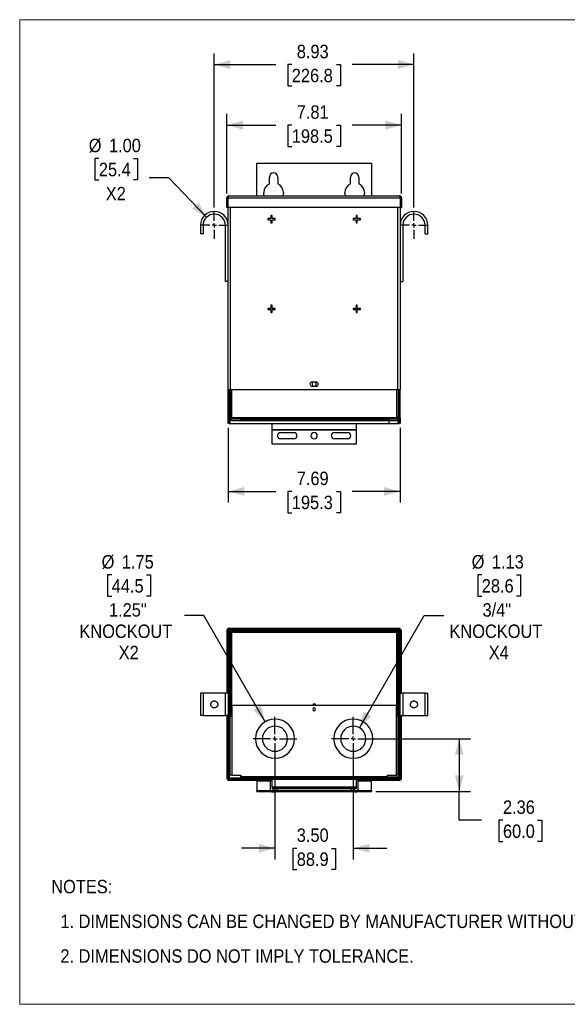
# Model space of a CAD drawing. Header units: inches. Extents: x 0 to 68, y 0 to 44.
# Tile 1 of 3: x 0 to 24.5, y 0 to 44. Entities that reach past the tile are written whole.
import ezdxf

# ---------------------------------------------------------------- set-up
doc = ezdxf.new("R2010")
doc.units = ezdxf.units.IN
doc.header["$LTSCALE"] = 4
doc.header["$MEASUREMENT"] = 0
doc.linetypes.add('SLD-Center', pattern=[0.75, 0.6, -0.05, 0.05, -0.05])
doc.linetypes.add('SLD-Solid', pattern=[0])
doc.layers.add('CENTER', color=40, linetype='SLD-Center')
doc.layers.add('SLD-DEFPOINTS', color=7, linetype='Continuous')
doc.layers.add('DIMENSIONS', color=140, linetype='SLD-Solid', lineweight=25)
doc.layers.add('TEXT', color=140, linetype='SLD-Solid', lineweight=25)
doc.styles.add('SLDTEXTSTYLE0', font='GOTHIC.TTF', dxfattribs={"width": 0.913})
doc.dimstyles.new('SLDDIMSTYLE0', dxfattribs={"dimtxt": 0.6, "dimasz": 0.72, "dimexe": 0, "dimexo": 0.0625, "dimgap": 0.15, "dimtad": 0, "dimtih": 1, "dimtoh": 1, "dimrnd": 1e-09, "dimzin": 12, "dimdsep": 46, "dimtxsty": 'SLDTEXTSTYLE0', "dimsah": 1, "dimcen": 0.09, "dimadec": 0, "dimazin": 3, "dimtfac": 1, "dimtofl": 0, "dimtmove": 0, "dimatfit": 3, "dimfxl": 0, "dimfrac": 2, "dimtolj": 1, "dimtzin": 12, "dimarcsym": 0})
doc.dimstyles.new('SLDDIMSTYLE1', dxfattribs={"dimtxt": 0.6, "dimasz": 0.72, "dimexe": 0, "dimexo": 0.0625, "dimgap": 0.15, "dimtad": 0, "dimtih": 1, "dimtoh": 1, "dimrnd": 1e-09, "dimzin": 4, "dimdsep": 46, "dimtxsty": 'SLDTEXTSTYLE0', "dimsah": 1, "dimcen": 0, "dimadec": 0, "dimazin": 1, "dimtfac": 1, "dimtofl": 0, "dimtmove": 0, "dimatfit": 3, "dimfxl": 0, "dimfrac": 2, "dimtolj": 1, "dimtzin": 12, "dimarcsym": 0})
doc.dimstyles.new('SLDDIMSTYLE6', dxfattribs={"dimtxt": 0.6, "dimasz": 0.72, "dimexe": 0, "dimexo": 0.0625, "dimgap": 0.15, "dimtad": 0, "dimtih": 1, "dimtoh": 1, "dimrnd": 1e-09, "dimzin": 4, "dimdsep": 46, "dimtxsty": 'SLDTEXTSTYLE0', "dimsah": 1, "dimcen": 0.09, "dimadec": 0, "dimazin": 1, "dimtfac": 1, "dimtmove": 0, "dimatfit": 0, "dimfxl": 0, "dimfrac": 2, "dimtolj": 1, "dimtzin": 12, "dimarcsym": 0})
doc.dimstyles.new('SLDDIMSTYLE7', dxfattribs={"dimtxt": 0.6, "dimasz": 0.72, "dimexe": 0, "dimexo": 0.0625, "dimgap": 0.15, "dimtad": 0, "dimtih": 1, "dimtoh": 1, "dimrnd": 1e-09, "dimzin": 12, "dimdsep": 46, "dimtxsty": 'SLDTEXTSTYLE0', "dimsah": 1, "dimcen": 0, "dimadec": 0, "dimazin": 3, "dimtfac": 1, "dimtofl": 0, "dimtmove": 0, "dimatfit": 3, "dimfxl": 0, "dimfrac": 2, "dimtolj": 1, "dimtzin": 12, "dimarcsym": 0})

# ---------------------------------------------------------------- blocks, each defined once
blk = doc.blocks.new('Block2')
at = {"color": 7, "linetype": 'SLD-Solid', "lineweight": 18}
for p, q in [((68, 44), (0, 44)), ((0, 0), (0, 44)), ((68, 0), (68, 44)), ((68, 0), (0, 0))]:
    blk.add_line(p, q, dxfattribs=at)
blk = doc.blocks.new('SW_NOTE_0_2')
at = {"layer": 'TEXT', "color": 0, "char_height": 0.6, "attachment_point": 1, "style": 'SLDTEXTSTYLE0'}
for s, insert in [('NOTES:', (0, 0.766)), ('  1. DIMENSIONS CAN BE CHANGED BY MANUFACTURER WITHOUT NOTICE.', (0, -0.785)), ('  2. DIMENSIONS DO NOT IMPLY TOLERANCE.', (0, -2.337))]:
    blk.add_mtext(s, dxfattribs=dict(at, insert=insert))
blk = doc.blocks.new('_D')
at = {"layer": 'DIMENSIONS'}
for p, q in [((9.301, 36.237), (9.301, 39.788)), ((17.114, 36.237), (17.114, 39.788)), ((9.301, 39.288), (11.501, 39.288)), ((12.21, 39.284), (12.027, 39.284)), ((12.027, 39.284), (12.027, 38.331)), ((14.205, 39.284), (14.388, 39.284)), ((14.388, 39.284), (14.388, 38.331)), ((17.114, 39.288), (14.914, 39.288)), ((12.027, 38.331), (12.21, 38.331)), ((14.388, 38.331), (14.205, 38.331))]:
    blk.add_line(p, q, dxfattribs=at)
for points in [[(9.301, 39.288), (10.021, 39.088), (10.021, 39.488)], [(17.114, 39.288), (16.394, 39.488), (16.394, 39.088)]]:
    blk.add_solid(points, dxfattribs=at)
at = {"layer": 'DIMENSIONS', "char_height": 0.6, "attachment_point": 1, "style": 'SLDTEXTSTYLE0'}
for s, insert in [('7.81', (12.432, 40.172)), ('198.5', (12.21, 39.098))]:
    blk.add_mtext(s, dxfattribs=dict(at, insert=insert))
blk = doc.blocks.new('_D_1')
at = {"layer": 'DIMENSIONS'}
for p, q in [((8.744, 35.612), (8.744, 42.496)), ((17.671, 35.612), (17.671, 42.496)), ((8.744, 41.996), (11.501, 41.996)), ((12.21, 41.991), (12.027, 41.991)), ((12.027, 41.991), (12.027, 41.039)), ((14.205, 41.991), (14.388, 41.991)), ((14.388, 41.991), (14.388, 41.039)), ((17.671, 41.996), (14.914, 41.996)), ((12.027, 41.039), (12.21, 41.039)), ((14.388, 41.039), (14.205, 41.039))]:
    blk.add_line(p, q, dxfattribs=at)
for points in [[(8.744, 41.996), (9.464, 41.796), (9.464, 42.196)], [(17.671, 41.996), (16.951, 42.196), (16.951, 41.796)]]:
    blk.add_solid(points, dxfattribs=at)
at = {"layer": 'DIMENSIONS', "char_height": 0.6, "attachment_point": 1, "style": 'SLDTEXTSTYLE0'}
for s, insert in [('8.93', (12.432, 42.88)), ('226.8', (12.21, 41.805))]:
    blk.add_mtext(s, dxfattribs=dict(at, insert=insert))
blk = doc.blocks.new('_D_2')
at = {"layer": 'DIMENSIONS'}
for p, q in [((9.364, 25.762), (9.364, 22.419)), ((17.051, 25.762), (17.051, 22.419)), ((9.364, 22.919), (11.501, 22.919)), ((12.21, 22.914), (12.027, 22.914)), ((12.027, 22.914), (12.027, 21.962)), ((14.205, 22.914), (14.388, 22.914)), ((14.388, 22.914), (14.388, 21.962)), ((17.051, 22.919), (14.914, 22.919)), ((12.027, 21.962), (12.21, 21.962)), ((14.388, 21.962), (14.205, 21.962))]:
    blk.add_line(p, q, dxfattribs=at)
for points in [[(9.364, 22.919), (10.084, 22.719), (10.084, 23.119)], [(17.051, 22.919), (16.331, 23.119), (16.331, 22.719)]]:
    blk.add_solid(points, dxfattribs=at)
at = {"layer": 'DIMENSIONS', "char_height": 0.6, "attachment_point": 1, "style": 'SLDTEXTSTYLE0'}
for s, insert in [('7.69', (12.432, 23.803)), ('195.3', (12.21, 22.728))]:
    blk.add_mtext(s, dxfattribs=dict(at, insert=insert))
blk = doc.blocks.new('_D_3')
at = {"layer": 'DIMENSIONS'}
for p, q in [((3.585, 37.791), (3.402, 37.791)), ((3.402, 37.791), (3.402, 36.838)), ((5.137, 37.791), (5.319, 37.791)), ((5.319, 37.791), (5.319, 36.838)), ((3.402, 36.838), (3.585, 36.838)), ((5.319, 36.838), (5.137, 36.838)), ((6.714, 36.926), (5.839, 36.926)), ((8.397, 35.173), (6.714, 36.926))]:
    blk.add_line(p, q, dxfattribs=at)
blk.add_solid([(8.397, 35.173), (8.043, 35.831), (7.754, 35.554)], dxfattribs=at)
at = {"layer": 'DIMENSIONS', "char_height": 0.6, "attachment_point": 1, "style": 'SLDTEXTSTYLE0'}
for s, insert in [('%%c', (3.133, 38.679)), ('1.00', (4.037, 38.679)), ('25.4', (3.585, 37.605)), ('X2', (3.895, 36.53))]:
    blk.add_mtext(s, dxfattribs=dict(at, insert=insert))
blk = doc.blocks.new('SW_CENTERMARKSYMBOL_0')
at = {"layer": 'CENTER', "color": 0}
for p, q in [((0, 0.2), (0, 0.6004)), ((-0.2, 0), (-0.6004, 0)), ((0, 0), (-0.1, 0)), ((0, 0), (0, 0.1)), ((0, 0), (0, -0.1)), ((0, 0), (0.1, 0)), ((0.2, 0), (0.6004, 0)), ((0, -0.2), (0, -0.6004))]:
    blk.add_line(p, q, dxfattribs=at)
blk = doc.blocks.new('SW_CENTERMARKSYMBOL_1')
at = {"layer": 'CENTER', "color": 0}
for p, q in [((0, 0.2), (0, 0.6004)), ((-0.2, 0), (-0.6004, 0)), ((0, 0), (-0.1, 0)), ((0, 0), (0, 0.1)), ((0, 0), (0, -0.1)), ((0, 0), (0.1, 0)), ((0.2, 0), (0.6004, 0)), ((0, -0.2), (0, -0.6004))]:
    blk.add_line(p, q, dxfattribs=at)
blk = doc.blocks.new('_D_18')
at = {"layer": 'DIMENSIONS'}
for p, q in [((11.458, 11.669), (11.458, 6.474)), ((14.958, 11.669), (14.958, 6.474)), ((11.458, 6.974), (9.958, 6.974)), ((12.432, 6.97), (12.249, 6.97)), ((12.249, 6.97), (12.249, 6.017)), ((13.983, 6.97), (14.166, 6.97)), ((14.166, 6.97), (14.166, 6.017)), ((14.958, 6.974), (16.458, 6.974)), ((12.249, 6.017), (12.432, 6.017)), ((14.166, 6.017), (13.983, 6.017))]:
    blk.add_line(p, q, dxfattribs=at)
for points in [[(11.458, 6.974), (10.738, 7.174), (10.738, 6.774)], [(14.958, 6.974), (15.678, 6.774), (15.678, 7.174)]]:
    blk.add_solid(points, dxfattribs=at)
at = {"layer": 'DIMENSIONS', "char_height": 0.6, "attachment_point": 1, "style": 'SLDTEXTSTYLE0'}
for s, insert in [('3.50', (12.432, 7.858)), ('88.9', (12.432, 6.784))]:
    blk.add_mtext(s, dxfattribs=dict(at, insert=insert))
blk = doc.blocks.new('_D_19')
at = {"layer": 'DIMENSIONS'}
for p, q in [((15.158, 11.869), (20.196, 11.869)), ((19.696, 11.869), (19.696, 9.509)), ((15.97, 9.509), (20.196, 9.509)), ((19.696, 8.226), (19.696, 9.509)), ((20.696, 8.226), (19.696, 8.226)), ((21.649, 8.222), (21.466, 8.222)), ((21.466, 8.222), (21.466, 7.269)), ((23.2, 8.222), (23.383, 8.222)), ((23.383, 8.222), (23.383, 7.269)), ((21.466, 7.269), (21.649, 7.269)), ((23.383, 7.269), (23.2, 7.269))]:
    blk.add_line(p, q, dxfattribs=at)
for points in [[(19.696, 11.869), (19.496, 11.149), (19.896, 11.149)], [(19.696, 9.509), (19.896, 10.229), (19.496, 10.229)]]:
    blk.add_solid(points, dxfattribs=at)
at = {"layer": 'DIMENSIONS', "char_height": 0.6, "attachment_point": 1, "style": 'SLDTEXTSTYLE0'}
for s, insert in [('2.36', (21.649, 9.11)), ('60.0', (21.649, 8.036))]:
    blk.add_mtext(s, dxfattribs=dict(at, insert=insert))
blk = doc.blocks.new('_D_20')
at = {"layer": 'DIMENSIONS'}
for p, q in [((20.702, 19.185), (20.519, 19.185)), ((20.519, 19.185), (20.519, 18.233)), ((22.254, 19.185), (22.437, 19.185)), ((22.437, 19.185), (22.437, 18.233)), ((20.519, 18.233), (20.702, 18.233)), ((22.437, 18.233), (22.254, 18.233)), ((15.239, 12.357), (18.132, 17.368)), ((18.132, 17.368), (19.007, 17.368))]:
    blk.add_line(p, q, dxfattribs=at)
blk.add_solid([(15.239, 12.357), (15.772, 12.88), (15.426, 13.08)], dxfattribs=at)
at = {"layer": 'DIMENSIONS', "char_height": 0.6, "attachment_point": 1, "style": 'SLDTEXTSTYLE0'}
for s, insert in [('%%c', (20.25, 20.073)), ('1.13', (21.155, 20.073)), ('28.6', (20.702, 18.999)), ('3/4"', (20.736, 17.925)), ('KNOCKOUT', (19.257, 16.972)), ('X4', (21.013, 16.02))]:
    blk.add_mtext(s, dxfattribs=dict(at, insert=insert))
blk = doc.blocks.new('_D_21')
at = {"layer": 'DIMENSIONS'}
for p, q in [((4.161, 19.185), (3.978, 19.185)), ((3.978, 19.185), (3.978, 18.233)), ((5.713, 19.185), (5.896, 19.185)), ((5.896, 19.185), (5.896, 18.233)), ((3.978, 18.233), (4.161, 18.233)), ((5.896, 18.233), (5.713, 18.233)), ((8.283, 17.368), (7.408, 17.368)), ((11.02, 12.627), (8.283, 17.368))]:
    blk.add_line(p, q, dxfattribs=at)
blk.add_solid([(11.02, 12.627), (10.833, 13.351), (10.487, 13.151)], dxfattribs=at)
at = {"layer": 'DIMENSIONS', "char_height": 0.6, "attachment_point": 1, "style": 'SLDTEXTSTYLE0'}
for s, insert in [('%%c', (3.709, 20.073)), ('1.75', (4.614, 20.073)), ('44.5', (4.161, 18.999)), ('1.25"', (4.038, 17.925)), ('KNOCKOUT', (2.716, 16.972)), ('X2', (4.472, 16.02))]:
    blk.add_mtext(s, dxfattribs=dict(at, insert=insert))
blk = doc.blocks.new('SW_CENTERMARKSYMBOL_9')
at = {"layer": 'CENTER', "color": 0}
for p, q in [((0, 0.2), (0, 0.975)), ((-0.2, 0), (-0.975, 0)), ((0, 0), (-0.1, 0)), ((0, 0), (0, 0.1)), ((0, 0), (0, -0.1)), ((0, 0), (0.1, 0)), ((0.2, 0), (0.975, 0)), ((0, -0.2), (0, -0.975))]:
    blk.add_line(p, q, dxfattribs=at)
blk = doc.blocks.new('SW_CENTERMARKSYMBOL_10')
at = {"layer": 'CENTER', "color": 0}
for p, q in [((0, 0.2), (0, 0.975)), ((-0.2, 0), (-0.975, 0)), ((0, 0), (-0.1, 0)), ((0, 0), (0, 0.1)), ((0, 0), (0, -0.1)), ((0, 0), (0.1, 0)), ((0.2, 0), (0.975, 0)), ((0, -0.2), (0, -0.975))]:
    blk.add_line(p, q, dxfattribs=at)

msp = doc.modelspace()

# ---------------------------------------------------------------- linework, layer by layer
for p, q in [((10.645, 36.134), (10.645, 37.587)), ((10.645, 37.587), (15.77, 37.587)), ((15.77, 37.587), (15.77, 36.134)), ((11.208, 36.669), (11.208, 36.962)), ((11.583, 36.962), (11.583, 36.669)), ((14.833, 36.669), (14.833, 36.962)), ((15.208, 36.962), (15.208, 36.669)), ((9.399, 36.134), (17.017, 36.134)), ((9.301, 36.037), (9.349, 36.037)), ((9.301, 35.603), (9.301, 36.037)), ((9.349, 36.037), (9.349, 35.603)), ((9.356, 36.037), (17.059, 36.037)), ((9.356, 36.037), (9.356, 35.603)), ((9.364, 36.065), (9.364, 36.072)), ((17.051, 36.072), (17.051, 36.065)), ((17.059, 36.037), (17.059, 35.603)), ((17.114, 36.037), (17.067, 36.037)), ((17.067, 36.037), (17.067, 35.603)), ((17.114, 36.037), (17.114, 35.603)), ((9.349, 35.603), (9.301, 35.603)), ((17.059, 35.603), (9.356, 35.603)), ((9.364, 27.462), (9.364, 35.603)), ((9.462, 35.603), (9.462, 27.462)), ((11.325, 35.25), (11.277, 35.25)), ((11.277, 35.25), (11.277, 35.11)), ((11.325, 35.11), (11.325, 35.25)), ((15.138, 35.25), (15.09, 35.25)), ((15.09, 35.25), (15.09, 35.11)), ((15.138, 35.11), (15.138, 35.25)), ((16.953, 27.462), (16.953, 35.603)), ((17.051, 35.603), (17.051, 27.462)), ((17.067, 35.603), (17.114, 35.603)), ((8.243, 34.812), (8.124, 34.812)), ((8.124, 34.812), (8.124, 34.432)), ((8.243, 34.812), (8.243, 34.432)), ((9.244, 34.812), (9.364, 34.812)), ((9.244, 32.307), (9.244, 34.812)), ((11.138, 35.11), (11.138, 35.063)), ((11.277, 35.11), (11.138, 35.11)), ((11.138, 35.063), (11.277, 35.063)), ((11.277, 35.063), (11.277, 34.923)), ((11.277, 34.923), (11.325, 34.923)), ((11.465, 35.11), (11.325, 35.11)), ((11.325, 35.063), (11.465, 35.063)), ((11.325, 34.923), (11.325, 35.063)), ((11.465, 35.063), (11.465, 35.11)), ((15.09, 35.11), (14.95, 35.11)), ((14.95, 35.11), (14.95, 35.063)), ((14.95, 35.063), (15.09, 35.063)), ((15.09, 35.063), (15.09, 34.923)), ((15.09, 34.923), (15.138, 34.923)), ((15.277, 35.11), (15.138, 35.11)), ((15.138, 34.923), (15.138, 35.063)), ((15.138, 35.063), (15.277, 35.063)), ((15.277, 35.063), (15.277, 35.11)), ((17.171, 34.812), (17.051, 34.812)), ((17.171, 34.812), (17.171, 32.307)), ((18.172, 34.812), (18.291, 34.812)), ((18.172, 34.432), (18.172, 34.812)), ((18.291, 34.432), (18.291, 34.812)), ((8.243, 34.432), (8.124, 34.432)), ((18.172, 34.432), (18.291, 34.432)), ((9.364, 32.307), (9.244, 32.307)), ((17.051, 32.307), (17.171, 32.307)), ((11.325, 31.24), (11.277, 31.24)), ((11.277, 31.24), (11.277, 31.1)), ((11.325, 31.1), (11.325, 31.24)), ((15.09, 31.24), (15.09, 31.1)), ((15.138, 31.24), (15.09, 31.24)), ((15.138, 31.1), (15.138, 31.24)), ((11.138, 31.1), (11.138, 31.053)), ((11.277, 31.1), (11.138, 31.1)), ((11.138, 31.053), (11.277, 31.053)), ((11.277, 31.053), (11.277, 30.913)), ((11.277, 30.913), (11.325, 30.913)), ((11.465, 31.1), (11.325, 31.1)), ((11.325, 30.913), (11.325, 31.053)), ((11.325, 31.053), (11.465, 31.053)), ((11.465, 31.053), (11.465, 31.1)), ((15.09, 31.1), (14.95, 31.1)), ((14.95, 31.1), (14.95, 31.053)), ((14.95, 31.053), (15.09, 31.053)), ((15.09, 31.053), (15.09, 30.913)), ((15.09, 30.913), (15.138, 30.913)), ((15.277, 31.1), (15.138, 31.1)), ((15.138, 31.053), (15.277, 31.053)), ((15.138, 30.913), (15.138, 31.053)), ((15.277, 31.053), (15.277, 31.1)), ((13.301, 27.805), (13.114, 27.805)), ((9.462, 27.462), (9.364, 27.462)), ((9.364, 26.212), (9.364, 27.462)), ((9.412, 26.212), (9.412, 27.462)), ((9.412, 27.375), (9.448, 27.375)), ((9.448, 27.462), (9.448, 26.228)), ((16.953, 27.462), (9.462, 27.462)), ((9.511, 27.462), (9.511, 26.221)), ((13.114, 27.618), (13.301, 27.618)), ((16.905, 26.221), (16.905, 27.462)), ((17.051, 27.462), (16.953, 27.462)), ((16.967, 27.462), (16.967, 26.228)), ((16.967, 27.375), (17.003, 27.375)), ((17.003, 26.212), (17.003, 27.462)), ((17.051, 26.212), (17.051, 27.462)), ((9.364, 25.962), (9.364, 26.212)), ((9.364, 26.212), (9.412, 26.212)), ((9.412, 25.962), (9.364, 25.962)), ((9.412, 26.212), (9.412, 25.962)), ((9.412, 25.962), (9.462, 25.962)), ((9.448, 26.228), (9.448, 26.221)), ((9.448, 26.221), (9.496, 26.221)), ((9.458, 26.152), (9.458, 26.189)), ((9.462, 25.962), (9.462, 26.129)), ((9.462, 25.962), (16.551, 25.962)), ((9.473, 26.172), (9.473, 26.152)), ((9.496, 26.158), (9.496, 26.221)), ((9.496, 26.221), (9.511, 26.221)), ((9.496, 26.158), (9.511, 26.158)), ((9.511, 26.221), (16.905, 26.221)), ((16.905, 26.158), (9.511, 26.158)), ((9.523, 26.102), (16.893, 26.102)), ((9.523, 26.102), (9.523, 26.087)), ((9.523, 26.087), (16.893, 26.087)), ((9.933, 26.158), (9.933, 26.152)), ((9.933, 26.152), (9.933, 26.102)), ((10.871, 26.152), (9.933, 26.152)), ((10.559, 26.149), (10.559, 26.102)), ((10.559, 26.149), (11.458, 26.149)), ((10.871, 26.158), (10.871, 26.149)), ((11.333, 25.67), (11.333, 25.962)), ((11.458, 26.158), (11.458, 26.149)), ((11.458, 26.149), (11.458, 26.102)), ((11.458, 26.149), (12.356, 26.149)), ((12.044, 26.149), (12.044, 26.158)), ((14.371, 26.152), (12.044, 26.152)), ((12.356, 26.102), (12.356, 26.149)), ((14.059, 26.149), (14.059, 26.102)), ((14.059, 26.149), (14.958, 26.149)), ((14.371, 26.158), (14.371, 26.149)), ((14.958, 26.158), (14.958, 26.149)), ((14.958, 26.149), (14.958, 26.102)), ((14.958, 26.149), (15.856, 26.149)), ((15.083, 25.962), (15.083, 25.67)), ((15.544, 26.149), (15.544, 26.158)), ((16.482, 26.152), (15.544, 26.152)), ((15.856, 26.102), (15.856, 26.149)), ((16.482, 26.152), (16.482, 26.158)), ((16.482, 26.102), (16.482, 26.152)), ((16.551, 26.158), (16.551, 26.102)), ((16.551, 26.087), (16.551, 25.962)), ((16.551, 25.962), (16.953, 25.962)), ((16.893, 26.102), (16.893, 26.087)), ((16.92, 26.221), (16.905, 26.221)), ((16.92, 26.158), (16.905, 26.158)), ((16.92, 26.221), (16.92, 26.158)), ((16.967, 26.221), (16.92, 26.221)), ((16.943, 26.172), (16.943, 26.152)), ((16.953, 26.129), (16.953, 25.962)), ((16.953, 25.962), (17.003, 25.962)), ((16.958, 26.152), (16.958, 26.189)), ((16.967, 26.221), (16.967, 26.228)), ((17.003, 26.212), (17.051, 26.212)), ((17.003, 25.962), (17.003, 26.212)), ((17.051, 25.962), (17.003, 25.962)), ((17.051, 26.212), (17.051, 25.962)), ((15.083, 25.67), (11.333, 25.67)), ((11.333, 25.67), (11.333, 25.656)), ((15.083, 25.656), (11.333, 25.656)), ((11.333, 25.033), (11.333, 25.656)), ((11.708, 25.548), (12.301, 25.548)), ((14.114, 25.548), (14.708, 25.548)), ((15.083, 25.656), (15.083, 25.67)), ((15.083, 25.656), (15.083, 25.033)), ((12.301, 25.267), (11.708, 25.267)), ((14.708, 25.267), (14.114, 25.267)), ((15.083, 25.033), (11.333, 25.033)), ((9.349, 16.738), (9.301, 16.738)), ((9.301, 16.738), (9.301, 13.902)), ((9.349, 16.738), (9.349, 13.902)), ((17.059, 16.792), (9.356, 16.792)), ((9.356, 16.745), (9.356, 16.792)), ((17.059, 16.745), (9.356, 16.745)), ((16.953, 16.732), (9.462, 16.732)), ((17.059, 16.745), (17.059, 16.792)), ((17.067, 16.738), (17.114, 16.738)), ((17.067, 13.902), (17.067, 16.738)), ((17.114, 13.902), (17.114, 16.738)), ((9.364, 16.634), (9.412, 16.634)), ((9.364, 16.384), (9.364, 16.634)), ((9.412, 16.384), (9.364, 16.384)), ((9.364, 16.384), (9.364, 10.169)), ((9.412, 16.634), (9.412, 16.384)), ((9.412, 16.384), (9.412, 10.169)), ((9.448, 16.621), (9.496, 16.621)), ((9.448, 16.621), (9.448, 16.614)), ((9.448, 16.614), (9.448, 12.957)), ((9.496, 16.684), (9.462, 16.684)), ((9.496, 16.621), (9.496, 16.684)), ((9.496, 16.684), (9.511, 16.684)), ((9.496, 16.621), (9.511, 16.621)), ((9.511, 16.684), (16.905, 16.684)), ((9.511, 16.621), (9.511, 12.957)), ((16.905, 16.621), (9.511, 16.621)), ((16.92, 16.684), (16.905, 16.684)), ((16.905, 12.957), (16.905, 16.621)), ((16.92, 16.621), (16.905, 16.621)), ((16.953, 16.684), (16.92, 16.684)), ((16.92, 16.684), (16.92, 16.621)), ((16.967, 16.621), (16.92, 16.621)), ((16.967, 16.614), (16.967, 16.621)), ((16.967, 12.957), (16.967, 16.614)), ((17.003, 16.634), (17.051, 16.634)), ((17.003, 16.384), (17.003, 16.634)), ((17.003, 10.219), (17.003, 16.384)), ((17.051, 16.384), (17.003, 16.384)), ((17.051, 16.634), (17.051, 16.384)), ((17.051, 10.219), (17.051, 16.384)), ((9.448, 14.095), (9.412, 14.095)), ((16.967, 14.095), (17.003, 14.095)), ((8.243, 13.902), (8.124, 13.902)), ((8.124, 13.902), (8.124, 12.902)), ((8.243, 13.902), (8.243, 12.902)), ((9.244, 13.902), (8.243, 13.902)), ((9.364, 13.902), (9.244, 13.902)), ((9.244, 12.902), (9.244, 13.902)), ((17.051, 13.902), (17.171, 13.902)), ((17.171, 13.902), (17.171, 12.902)), ((18.172, 13.902), (17.171, 13.902)), ((18.172, 12.902), (18.172, 13.902)), ((18.172, 13.902), (18.291, 13.902)), ((18.291, 12.902), (18.291, 13.902)), ((9.523, 13.369), (9.523, 12.869)), ((9.523, 13.369), (16.893, 13.369)), ((16.893, 12.869), (16.893, 13.369)), ((8.243, 12.902), (8.124, 12.902)), ((8.243, 12.902), (9.244, 12.902)), ((9.364, 12.902), (9.244, 12.902)), ((9.301, 12.902), (9.301, 10.066)), ((9.349, 12.902), (9.349, 10.066)), ((9.459, 12.922), (9.412, 12.922)), ((9.458, 12.854), (9.412, 12.854)), ((9.511, 12.957), (9.448, 12.957)), ((9.458, 10.244), (9.458, 12.869)), ((9.458, 12.869), (9.523, 12.869)), ((9.459, 12.922), (9.459, 12.957)), ((9.459, 12.922), (9.459, 12.869)), ((9.523, 12.957), (9.511, 12.957)), ((9.523, 12.869), (9.523, 10.244)), ((16.905, 12.957), (16.893, 12.957)), ((16.893, 10.244), (16.893, 12.869)), ((16.893, 12.869), (16.958, 12.869)), ((16.967, 12.957), (16.905, 12.957)), ((16.956, 12.922), (16.956, 12.957)), ((16.956, 12.922), (17.003, 12.922)), ((16.956, 12.922), (16.956, 12.869)), ((16.958, 10.244), (16.958, 12.869)), ((16.958, 12.854), (17.003, 12.854)), ((17.051, 12.902), (17.171, 12.902)), ((17.067, 10.066), (17.067, 12.902)), ((17.114, 10.066), (17.114, 12.902)), ((17.171, 12.902), (18.172, 12.902)), ((18.172, 12.902), (18.291, 12.902)), ((9.458, 12.714), (9.412, 12.714)), ((16.958, 12.714), (17.003, 12.714)), ((9.412, 10.169), (9.364, 10.169)), ((9.523, 10.244), (9.458, 10.244)), ((9.523, 10.244), (9.933, 10.244)), ((9.933, 10.244), (9.933, 10.184)), ((9.933, 10.184), (16.482, 10.184)), ((9.933, 10.119), (9.933, 10.184)), ((16.482, 10.244), (16.893, 10.244)), ((16.482, 10.184), (16.482, 10.244)), ((16.482, 10.184), (16.482, 10.119)), ((16.551, 10.169), (16.953, 10.169)), ((16.551, 10.122), (16.551, 10.169)), ((16.551, 10.122), (16.953, 10.122)), ((16.958, 10.244), (16.893, 10.244)), ((16.953, 10.169), (16.953, 10.122)), ((17.003, 10.219), (17.051, 10.219)), ((17.017, 10.145), (17.017, 10.119)), ((9.349, 10.066), (9.301, 10.066)), ((9.356, 10.059), (10.645, 10.059)), ((9.356, 10.059), (9.356, 10.011)), ((9.356, 10.011), (10.645, 10.011)), ((9.462, 10.119), (9.462, 10.072)), ((9.462, 10.119), (17.051, 10.119)), ((9.462, 10.072), (17.051, 10.072)), ((10.645, 10.072), (10.645, 10.004)), ((11.333, 10.004), (10.645, 10.004)), ((10.645, 9.982), (10.645, 10.004)), ((10.645, 9.982), (10.645, 9.551)), ((10.645, 9.982), (11.239, 9.982)), ((11.239, 10.004), (11.239, 9.554)), ((11.333, 10.072), (11.333, 10.048)), ((15.083, 10.048), (11.333, 10.048)), ((11.333, 9.7), (11.333, 10.048)), ((15.083, 9.7), (11.333, 9.7)), ((11.333, 9.7), (11.333, 9.694)), ((15.083, 9.694), (11.333, 9.694)), ((11.333, 9.694), (11.333, 9.634)), ((15.083, 10.048), (15.083, 10.072)), ((15.083, 10.048), (15.083, 9.7)), ((15.77, 10.004), (15.083, 10.004)), ((15.083, 9.694), (15.083, 9.7)), ((15.083, 9.694), (15.083, 9.634)), ((15.176, 9.554), (15.176, 10.004)), ((15.176, 9.982), (15.77, 9.982)), ((15.77, 10.072), (15.77, 10.004)), ((15.77, 10.059), (17.059, 10.059)), ((15.77, 10.011), (17.059, 10.011)), ((15.77, 10.004), (15.77, 9.982)), ((15.77, 9.551), (15.77, 9.982)), ((17.051, 10.072), (17.051, 10.119)), ((17.059, 10.059), (17.059, 10.011)), ((17.067, 10.066), (17.114, 10.066)), ((10.645, 9.509), (10.645, 9.551)), ((10.645, 9.551), (11.242, 9.551)), ((10.645, 9.509), (11.284, 9.509)), ((11.239, 9.554), (11.299, 9.494)), ((11.239, 9.554), (11.395, 9.554)), ((11.299, 9.494), (11.395, 9.494)), ((15.083, 9.634), (11.333, 9.634)), ((11.395, 9.554), (11.395, 9.634)), ((11.395, 9.554), (11.551, 9.554)), ((11.395, 9.494), (11.395, 9.554)), ((11.395, 9.494), (11.491, 9.494)), ((11.491, 9.494), (11.551, 9.554)), ((11.506, 9.509), (14.909, 9.509)), ((11.548, 9.551), (14.867, 9.551)), ((11.551, 9.554), (11.551, 9.634)), ((14.864, 9.634), (14.864, 9.554)), ((14.864, 9.554), (14.924, 9.494)), ((14.864, 9.554), (15.02, 9.554)), ((14.924, 9.494), (15.02, 9.494)), ((15.02, 9.554), (15.02, 9.634)), ((15.02, 9.554), (15.176, 9.554)), ((15.02, 9.494), (15.02, 9.554)), ((15.02, 9.494), (15.116, 9.494)), ((15.116, 9.494), (15.176, 9.554)), ((15.131, 9.509), (15.77, 9.509)), ((15.173, 9.551), (15.77, 9.551)), ((15.77, 9.551), (15.77, 9.509))]:
    msp.add_line(p, q)
at = {"flags": 128}
for points in [[(10.98, 36.134), (10.964, 36.198), (10.958, 36.274)], [(11.833, 36.274), (11.826, 36.198), (11.81, 36.134)], [(14.605, 36.134), (14.589, 36.198), (14.583, 36.274)], [(15.458, 36.274), (15.451, 36.198), (15.435, 36.134)]]:
    msp.add_lwpolyline(points, dxfattribs=at)
for centre, radius, start, end in [((11.395, 36.962), 0.188, 0, 180), ((15.02, 36.962), 0.188, 0, 180), ((11.395, 36.274), 0.438, 115.3769, 180), ((11.395, 36.274), 0.438, 0, 64.6231), ((15.02, 36.274), 0.438, 115.3769, 180), ((15.02, 36.274), 0.438, 0, 64.6231), ((8.744, 34.812), 0.62, 0, 180), ((8.744, 34.812), 0.5, 0, 180), ((17.671, 34.812), 0.62, 0, 180), ((17.671, 34.812), 0.5, 0, 180), ((13.114, 27.712), 0.0938, 90, 270), ((13.208, 27.712), 0.0938, 90, 270), ((13.208, 27.712), 0.0938, 270, 90), ((13.301, 27.712), 0.0938, 270, 90), ((9.523, 26.152), 0.065, 180, 270), ((9.523, 26.152), 0.05, 180, 270), ((16.893, 26.152), 0.065, 270, 0), ((16.893, 26.152), 0.05, 270, 0), ((11.708, 25.408), 0.141, 90, 270), ((12.301, 25.408), 0.141, 270, 90), ((13.208, 25.408), 0.141, 90, 270), ((13.208, 25.408), 0.141, 270, 90), ((14.114, 25.408), 0.141, 90, 270), ((14.708, 25.408), 0.141, 270, 90), ((9.462, 16.634), 0.0978, 90, 180), ((16.953, 16.634), 0.0978, 0, 90), ((9.462, 16.634), 0.05, 90, 180), ((16.953, 16.634), 0.05, 0, 90), ((13.208, 13.347), 0.0781, 16.3366, 163.6634), ((13.208, 13.182), 0.06, 90, 270), ((13.208, 13.182), 0.06, 270, 90), ((11.458, 11.869), 0.875, 90, 270), ((11.458, 11.869), 0.562, 90, 270), ((11.458, 11.869), 0.875, 270, 90), ((11.458, 11.869), 0.562, 270, 90), ((14.958, 11.869), 0.875, 90, 270), ((14.958, 11.869), 0.562, 90, 270), ((14.958, 11.869), 0.875, 270, 90), ((14.958, 11.869), 0.562, 270, 90), ((9.462, 10.169), 0.0978, 180, 270), ((9.462, 10.169), 0.05, 180, 270), ((16.953, 10.219), 0.0978, 270, 0), ((16.953, 10.219), 0.05, 270, 0)]:
    msp.add_arc(centre, radius, start, end)
for points, knots in [([(9.399, 36.134), (9.386, 36.134), (9.373, 36.132), (9.349, 36.122), (9.338, 36.115), (9.32, 36.097), (9.313, 36.086), (9.303, 36.062), (9.301, 36.049), (9.301, 36.037)], [0, 0, 0, 0, 0.25, 0.25, 0.5, 0.5, 0.75, 0.75, 1, 1, 1, 1]), ([(9.356, 36.037), (9.359, 36.049), (9.363, 36.062), (9.37, 36.086), (9.373, 36.097), (9.381, 36.115), (9.384, 36.122), (9.391, 36.132), (9.395, 36.134), (9.399, 36.134)], [0, 0, 0, 0, 0.25, 0.25, 0.5, 0.5, 0.75, 0.75, 1, 1, 1, 1]), ([(17.017, 36.134), (17.02, 36.134), (17.024, 36.132), (17.031, 36.122), (17.034, 36.115), (17.042, 36.097), (17.045, 36.086), (17.052, 36.062), (17.056, 36.049), (17.059, 36.037)], [0, 0, 0, 0, 0.25, 0.25, 0.5, 0.5, 0.75, 0.75, 1, 1, 1, 1]), ([(17.114, 36.037), (17.114, 36.049), (17.112, 36.062), (17.102, 36.086), (17.095, 36.097), (17.077, 36.115), (17.066, 36.122), (17.042, 36.132), (17.029, 36.134), (17.017, 36.134)], [0, 0, 0, 0, 0.25, 0.25, 0.5, 0.5, 0.75, 0.75, 1, 1, 1, 1]), ([(9.366, 36.074), (9.365, 36.073), (9.359, 36.069), (9.351, 36.056), (9.349, 36.043), (9.349, 36.037)], [0, 0, 0, 0, 0.089164, 0.544582, 1, 1, 1, 1]), ([(17.067, 36.037), (17.066, 36.043), (17.064, 36.056), (17.057, 36.068), (17.051, 36.072), (17.051, 36.072)], [0, 0, 0, 0, 0.490841, 0.981683, 1, 1, 1, 1]), ([(9.511, 26.221), (9.502, 26.221), (9.494, 26.222), (9.479, 26.223), (9.472, 26.224), (9.46, 26.225), (9.456, 26.225), (9.449, 26.227), (9.448, 26.227), (9.448, 26.228)], [0, 0, 0, 0, 0.25, 0.25, 0.5, 0.5, 0.75, 0.75, 1, 1, 1, 1]), ([(9.448, 26.221), (9.449, 26.212), (9.451, 26.196), (9.465, 26.176), (9.481, 26.163), (9.492, 26.161), (9.496, 26.161)], [0, 0, 0, 0, 0.296222, 0.592444, 0.888666, 1, 1, 1, 1]), ([(16.967, 26.228), (16.967, 26.227), (16.966, 26.227), (16.959, 26.225), (16.955, 26.225), (16.943, 26.224), (16.936, 26.223), (16.921, 26.222), (16.913, 26.221), (16.905, 26.221)], [0, 0, 0, 0, 0.25, 0.25, 0.5, 0.5, 0.75, 0.75, 1, 1, 1, 1]), ([(16.92, 26.161), (16.923, 26.161), (16.934, 26.163), (16.95, 26.176), (16.965, 26.196), (16.966, 26.212), (16.967, 26.221)], [0, 0, 0, 0, 0.111334, 0.407556, 0.703778, 1, 1, 1, 1]), ([(9.39, 16.699), (9.386, 16.701), (9.376, 16.707), (9.362, 16.716), (9.351, 16.727), (9.349, 16.734), (9.349, 16.738)], [0, 0, 0, 0, 0.153712, 0.435808, 0.717904, 1, 1, 1, 1]), ([(9.356, 16.745), (9.359, 16.744), (9.366, 16.742), (9.377, 16.731), (9.386, 16.717), (9.392, 16.707), (9.394, 16.703)], [0, 0, 0, 0, 0.282464, 0.564929, 0.847393, 1, 1, 1, 1]), ([(17.022, 16.704), (17.024, 16.707), (17.029, 16.717), (17.038, 16.731), (17.049, 16.742), (17.056, 16.744), (17.059, 16.745)], [0, 0, 0, 0, 0.147488, 0.431659, 0.715829, 1, 1, 1, 1]), ([(17.067, 16.738), (17.066, 16.734), (17.064, 16.727), (17.053, 16.716), (17.039, 16.707), (17.028, 16.701), (17.025, 16.699)], [0, 0, 0, 0, 0.28035, 0.5607, 0.84105, 1, 1, 1, 1]), ([(9.496, 16.681), (9.492, 16.68), (9.481, 16.679), (9.465, 16.666), (9.451, 16.646), (9.449, 16.629), (9.448, 16.621)], [0, 0, 0, 0, 0.111334, 0.407556, 0.703778, 1, 1, 1, 1]), ([(9.448, 16.614), (9.448, 16.615), (9.449, 16.615), (9.456, 16.616), (9.46, 16.617), (9.472, 16.618), (9.479, 16.619), (9.494, 16.62), (9.502, 16.62), (9.511, 16.621)], [0, 0, 0, 0, 0.25, 0.25, 0.5, 0.5, 0.75, 0.75, 1, 1, 1, 1]), ([(16.905, 16.621), (16.913, 16.62), (16.921, 16.62), (16.936, 16.619), (16.943, 16.618), (16.955, 16.617), (16.959, 16.616), (16.966, 16.615), (16.967, 16.615), (16.967, 16.614)], [0, 0, 0, 0, 0.25, 0.25, 0.5, 0.5, 0.75, 0.75, 1, 1, 1, 1]), ([(16.967, 16.621), (16.966, 16.629), (16.965, 16.646), (16.95, 16.666), (16.934, 16.679), (16.923, 16.68), (16.92, 16.681)], [0, 0, 0, 0, 0.296222, 0.592444, 0.888666, 1, 1, 1, 1]), ([(8.744, 13.245), (8.741, 13.245), (8.736, 13.245), (8.728, 13.246), (8.721, 13.247), (8.711, 13.249), (8.698, 13.252), (8.684, 13.257), (8.67, 13.264), (8.652, 13.274), (8.633, 13.29), (8.613, 13.314), (8.599, 13.341), (8.59, 13.371), (8.586, 13.402), (8.59, 13.432), (8.599, 13.462), (8.613, 13.489), (8.633, 13.513), (8.652, 13.529), (8.67, 13.539), (8.684, 13.546), (8.698, 13.551), (8.713, 13.555), (8.728, 13.557), (8.739, 13.558), (8.744, 13.558)], [0, 0, 0, 0, 0.0156482, 0.0312682, 0.0468983, 0.0625764, 0.0937587, 0.1250329, 0.1563535, 0.1877555, 0.2500966, 0.3126506, 0.3751057, 0.4374265, 0.5000079, 0.562274, 0.6249018, 0.6873943, 0.7498146, 0.8124408, 0.8436284, 0.8747436, 0.9061448, 0.937461, 0.9687485, 1, 1, 1, 1]), ([(8.744, 13.558), (8.746, 13.558), (8.751, 13.558), (8.759, 13.557), (8.767, 13.556), (8.777, 13.554), (8.789, 13.551), (8.804, 13.546), (8.818, 13.539), (8.835, 13.529), (8.855, 13.513), (8.874, 13.489), (8.889, 13.462), (8.898, 13.432), (8.901, 13.402), (8.898, 13.371), (8.889, 13.341), (8.874, 13.314), (8.855, 13.29), (8.835, 13.274), (8.818, 13.264), (8.804, 13.257), (8.789, 13.252), (8.774, 13.248), (8.759, 13.246), (8.749, 13.245), (8.744, 13.245)], [0, 0, 0, 0, 0.015633, 0.031239, 0.046854, 0.062517, 0.093818, 0.125211, 0.156368, 0.187606, 0.25023, 0.312651, 0.375068, 0.437617, 0.499862, 0.562497, 0.624873, 0.687418, 0.75003, 0.812325, 0.843716, 0.875034, 0.906235, 0.937351, 0.968694, 1, 1, 1, 1]), ([(17.671, 13.245), (17.669, 13.245), (17.664, 13.245), (17.656, 13.246), (17.648, 13.247), (17.638, 13.249), (17.626, 13.252), (17.611, 13.257), (17.597, 13.264), (17.58, 13.274), (17.56, 13.29), (17.541, 13.314), (17.526, 13.341), (17.517, 13.371), (17.514, 13.402), (17.517, 13.432), (17.526, 13.462), (17.541, 13.489), (17.56, 13.513), (17.58, 13.529), (17.597, 13.54), (17.611, 13.546), (17.626, 13.551), (17.641, 13.555), (17.656, 13.557), (17.666, 13.558), (17.671, 13.558)], [0, 0, 0, 0, 0.015633, 0.031239, 0.046854, 0.062517, 0.093818, 0.125211, 0.156368, 0.187606, 0.25023, 0.312651, 0.375068, 0.437617, 0.499862, 0.562497, 0.624873, 0.687418, 0.75003, 0.812325, 0.843716, 0.875034, 0.906235, 0.937351, 0.968694, 1, 1, 1, 1]), ([(17.671, 13.558), (17.674, 13.558), (17.679, 13.558), (17.687, 13.557), (17.694, 13.556), (17.704, 13.554), (17.717, 13.551), (17.731, 13.546), (17.745, 13.539), (17.763, 13.529), (17.782, 13.513), (17.802, 13.489), (17.816, 13.462), (17.825, 13.432), (17.829, 13.402), (17.825, 13.371), (17.816, 13.341), (17.802, 13.314), (17.782, 13.29), (17.763, 13.274), (17.745, 13.264), (17.731, 13.257), (17.717, 13.252), (17.702, 13.248), (17.687, 13.246), (17.676, 13.245), (17.671, 13.245)], [0, 0, 0, 0, 0.0156482, 0.0312682, 0.0468983, 0.0625764, 0.0937587, 0.1250329, 0.1563535, 0.1877555, 0.2500966, 0.3126506, 0.3751057, 0.4374265, 0.5000079, 0.562274, 0.6249018, 0.6873943, 0.7498146, 0.8124408, 0.8436284, 0.8747436, 0.9061448, 0.937461, 0.9687485, 1, 1, 1, 1]), ([(9.349, 10.066), (9.349, 10.069), (9.351, 10.076), (9.362, 10.087), (9.376, 10.096), (9.387, 10.102), (9.39, 10.104)], [0, 0, 0, 0, 0.28035, 0.5607, 0.84105, 1, 1, 1, 1]), ([(9.393, 10.099), (9.391, 10.096), (9.386, 10.086), (9.377, 10.072), (9.366, 10.061), (9.359, 10.059), (9.356, 10.059)], [0, 0, 0, 0, 0.147488, 0.431659, 0.715829, 1, 1, 1, 1]), ([(17.059, 10.059), (17.056, 10.059), (17.049, 10.06), (17.043, 10.068), (17.04, 10.072)], [0, 0, 0, 0, 0.54105, 1, 1, 1, 1]), ([(17.051, 10.088), (17.051, 10.087), (17.057, 10.084), (17.064, 10.076), (17.066, 10.069), (17.067, 10.066)], [0, 0, 0, 0, 0.018317, 0.509159, 1, 1, 1, 1])]:
    msp.add_open_spline(points, degree=3, knots=knots)

# ---------------------------------------------------------------- block references
at = {"layer": 'CENTER'}
for name, p in [('SW_CENTERMARKSYMBOL_0', (8.744, 34.812)), ('SW_CENTERMARKSYMBOL_1', (17.671, 34.812)), ('SW_CENTERMARKSYMBOL_10', (11.458, 11.869)), ('SW_CENTERMARKSYMBOL_9', (14.958, 11.869))]:
    msp.add_blockref(name, p, dxfattribs=at)
at = {"layer": 'SLD-DEFPOINTS'}
msp.add_blockref('Block2', (0.046, 0), dxfattribs=at)
at = {"layer": 'TEXT'}
msp.add_blockref('SW_NOTE_0_2', (1.458, 4.794), dxfattribs=at)

# ---------------------------------------------------------------- dimensions: what is measured, and where the dimension line sits
at = {"layer": 'DIMENSIONS'}
for base, p1, p2, dimstyle, picture, middle in [((17.671, 41.996), (8.744, 35.412), (17.671, 35.412), 'SLDDIMSTYLE0', '_D_1', (13.208, 41.996)), ((17.114, 39.288), (9.301, 36.037), (17.114, 36.037), 'SLDDIMSTYLE0', '_D', (13.208, 39.288)), ((17.051, 22.919), (9.364, 25.962), (17.051, 25.962), 'SLDDIMSTYLE0', '_D_2', (13.208, 22.919)), ((11.458, 6.974), (14.958, 11.869), (11.458, 11.869), 'SLDDIMSTYLE6', '_D_18', (13.208, 6.974))]:
    dim = msp.add_linear_dim(base=base, p1=p1, p2=p2, dimstyle=dimstyle, dxfattribs=at)
    dim.commit()
    dim.dimension.update_dxf_attribs({"geometry": picture, "text_midpoint": middle, "dimtype": 160})
for p1, p2, text, dimstyle, picture, middle in [((9.09, 34.451), (8.397, 35.173), '<>\\PX2', 'SLDDIMSTYLE1', '_D_3', (4.361, 37.315)), ((11.895, 11.112), (11.02, 12.627), '<>\\P1.25"\\PKNOCKOUT\\PX2', 'SLDDIMSTYLE7', '_D_21', (4.937, 17.756)), ((14.676, 11.382), (15.239, 12.357), '<>\\P3/4"\\PKNOCKOUT\\PX4', 'SLDDIMSTYLE7', '_D_20', (21.478, 17.756))]:
    dim = msp.add_diameter_dim_2p(p1=p1, p2=p2, text=text, dimstyle=dimstyle, dxfattribs=at)
    dim.commit()
    dim.dimension.update_dxf_attribs({"geometry": picture, "text_midpoint": middle, "dimtype": 163})
dim = msp.add_linear_dim(base=(19.696, 9.509), p1=(14.958, 11.869), p2=(15.77, 9.509), angle=90, dimstyle='SLDDIMSTYLE0', dxfattribs=at)
dim.commit()
dim.dimension.update_dxf_attribs({"geometry": '_D_19', "text_midpoint": (19.696, 8.226), "dimtype": 160})

doc.saveas('drawing.dxf')
